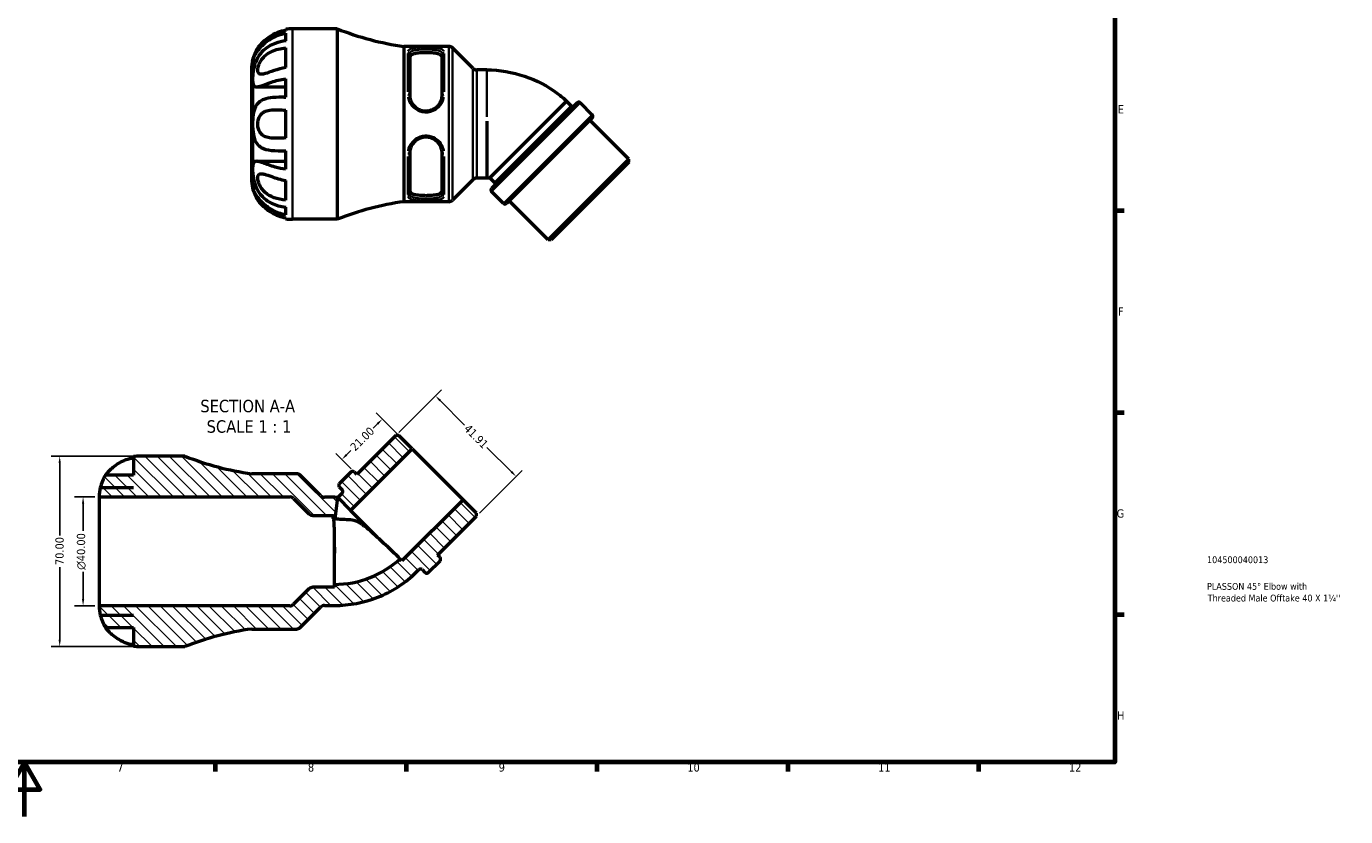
# Model space of a CAD drawing. Header units: millimetres. Extents: x 0 to 906, y -63 to 594.
# Tile 3 of 4: x 421 to 906, y 0 to 290. Entities that reach past the tile are written whole.
import ezdxf

# ---------------------------------------------------------------- set-up
doc = ezdxf.new("R2010")
doc.units = ezdxf.units.MM
for name, color, linetype, lineweight in [('Border (ANSI)', 7, 'Continuous', 70), ('Dimension (ANSI)', 7, 'Continuous', 25), ('Hatch (ANSI)', 7, 'Continuous', 18), ('Symbol (ANSI)', 7, 'Continuous', 25), ('Title (ISO)', 7, 'Continuous', 50), ('Visible (ANSI)', 7, 'Continuous', 50), ('Visible Narrow (ANSI)', 7, 'Continuous', 35)]:
    doc.layers.add(name, color=color, linetype=linetype, lineweight=lineweight)
doc.styles.add('Label Text (ANSI)', font='tahoma.ttf')
doc.styles.add('Note Text (ANSI)', font='tahoma.ttf')
doc.styles.add('Note Text (ISO)', font='tahoma.ttf')
doc.dimstyles.new('Default - mm (ANSI)', dxfattribs={"dimtxt": 3.048, "dimasz": 2.5, "dimexe": 3.175, "dimexo": 1.6002, "dimgap": 0.8, "dimtad": 0, "dimtoh": 1, "dimrnd": 1e-08, "dimzin": 4, "dimdsep": 46, "dimtxsty": 'Note Text (ANSI)', "dimcen": 0.09, "dimdle": 10, "dimclrd": 256, "dimclre": 256, "dimclrt": 230, "dimadec": 1, "dimazin": 1, "dimtfac": 1, "dimtofl": 0, "dimtmove": 0, "dimatfit": 3, "dimfxl": 1, "dimtolj": 1, "dimtzin": 4, "dimlwd": -1, "dimlwe": -1, "dimarcsym": 0})

# ---------------------------------------------------------------- blocks, each defined once
blk = doc.blocks.new('Borders Default Border')
at = {"layer": 'Border (ANSI)'}
for p, q in [((821, 222.75), (824.45, 222.75)), ((821, 148.5), (824.45, 148.5)), ((821, 74.25), (824.45, 74.25)), ((490.58, 20), (490.58, 16.55)), ((560.67, 20), (560.67, 16.55)), ((630.75, 20), (630.75, 16.55)), ((700.83, 20), (700.83, 16.55)), ((770.92, 20), (770.92, 16.55))]:
    blk.add_line(p, q, dxfattribs=at)
at = {"layer": 'Border (ANSI)', "flags": 128}
for points in [[(20, 20), (20, 574), (821, 574), (821, 20), (20, 20)], [(420.5, 0), (420.5, 20), (414.73, 10), (426.27, 10), (420.5, 20)]]:
    blk.add_lwpolyline(points, dxfattribs=at)
at = {"layer": 'Border (ANSI)', "color": 230, "true_color": 0xff0080, "attachment_point": 7, "style": 'Note Text (ANSI)'}
for s, insert, char_height in [('E', (822.05, 258.35), 3.05), ('F', (822.14, 184.1), 3.05), ('G', (821.66, 109.79), 3.05), ('H', (821.81, 35.6), 3.05), ('7', (454.6, 16.55), 3.05), ('8', (524.63, 16.48), 3.05), ('9', (594.7, 16.49), 3.05), ('10', (663.96, 16.49), 3.048), ('11', (734.04, 16.55), 3.048), ('12', (804.13, 16.55), 3.048)]:
    blk.add_mtext(s, dxfattribs=dict(at, insert=insert, char_height=char_height))
blk = doc.blocks.new('Title Blocks ISO')
at = {"layer": 'Title (ISO)', "color": 232, "true_color": 0xca0064, "style": 'Note Text (ISO)'}
for tag, p in [('PART_NUMBER_001', (33.84, 73.13)), ('DESCRIPTION_001', (33.84, 63.34)), ('DESCRIPTION_002', (34.09, 59.04))]:
    blk.add_attdef(tag, p, '', height=2.5, dxfattribs=at)
blk = doc.blocks.new('*D7')
at = {"layer": 'Defpoints', "color": 0, "transparency": 16777216}
for p in [(442.06, 117.46), (447.98, 117.46), (447.98, 77.46)]:
    blk.add_point(p, dxfattribs=at)
at = {"layer": 'Dimension (ANSI)', "transparency": 16777216}
for p, q in [((446.38, 117.46), (438.88, 117.46)), ((442.06, 114.96), (442.06, 105.04)), ((442.06, 79.96), (442.06, 89.89)), ((446.38, 77.46), (438.88, 77.46))]:
    blk.add_line(p, q, dxfattribs=at)
for points in [[(441.64, 114.96), (442.47, 114.96), (442.06, 117.46)], [(441.64, 79.96), (442.47, 79.96), (442.06, 77.46)]]:
    blk.add_solid(points, dxfattribs=at)
at = {"layer": 'Dimension (ANSI)', "color": 230, "true_color": 0xff0080, "transparency": 16777216, "insert": (439.76, 90.69), "char_height": 3.048, "attachment_point": 1, "rotation": 90, "style": 'Note Text (ANSI)'}
blk.add_mtext('\\A1;\\fAIGDT|b0|i0;\\H3.0480;\\ln\\fTahoma|b0|i0;\\H3.0480;40.00', dxfattribs=at)
blk = doc.blocks.new('*D8')
at = {"layer": 'Defpoints', "color": 0, "transparency": 16777216}
for p in [(462.98, 132.46), (433.47, 62.46), (462.98, 62.46)]:
    blk.add_point(p, dxfattribs=at)
at = {"layer": 'Dimension (ANSI)', "transparency": 16777216}
for p, q in [((461.38, 132.46), (430.29, 132.46)), ((433.47, 129.96), (433.47, 103.29)), ((433.47, 64.96), (433.47, 91.64)), ((461.38, 62.46), (430.29, 62.46))]:
    blk.add_line(p, q, dxfattribs=at)
for points in [[(433.05, 129.96), (433.88, 129.96), (433.47, 132.46)], [(433.05, 64.96), (433.88, 64.96), (433.47, 62.46)]]:
    blk.add_solid(points, dxfattribs=at)
at = {"layer": 'Dimension (ANSI)', "color": 230, "true_color": 0xff0080, "transparency": 16777216, "insert": (431.88, 92.44), "char_height": 3.048, "attachment_point": 1, "rotation": 90, "style": 'Note Text (ANSI)'}
blk.add_mtext('\\A1;70.00', dxfattribs=at)
blk = doc.blocks.new('*D9')
at = {"layer": 'Defpoints', "color": 0, "transparency": 16777216}
for p in [(556.88, 140), (601.11, 124.96), (586.51, 110.36)]:
    blk.add_point(p, dxfattribs=at)
at = {"layer": 'Dimension (ANSI)', "transparency": 16777216}
for p, q in [((558.01, 141.13), (573.72, 156.84)), ((573.24, 152.83), (582.19, 143.88)), ((599.34, 126.73), (590.39, 135.68)), ((587.64, 111.5), (603.35, 127.2))]:
    blk.add_line(p, q, dxfattribs=at)
for points in [[(573.54, 153.12), (572.95, 152.53), (571.47, 154.59)], [(599.64, 127.02), (599.05, 126.43), (601.11, 124.96)]]:
    blk.add_solid(points, dxfattribs=at)
at = {"layer": 'Dimension (ANSI)', "color": 230, "true_color": 0xff0080, "transparency": 16777216, "insert": (583.88, 144.43), "char_height": 3.048, "attachment_point": 1, "rotation": 315, "style": 'Note Text (ANSI)'}
blk.add_mtext('\\A1;41.91', dxfattribs=at)
blk = doc.blocks.new('*D10')
at = {"layer": 'Defpoints', "color": 0, "transparency": 16777216}
for p in [(537.1, 131.21), (562.93, 135.08), (541.68, 126.63)]:
    blk.add_point(p, dxfattribs=at)
at = {"layer": 'Dimension (ANSI)', "transparency": 16777216}
for p, q in [((561.79, 136.21), (549.7, 148.31)), ((550.18, 144.29), (548.63, 142.75)), ((540.55, 127.76), (534.85, 133.46)), ((538.86, 132.98), (540.41, 134.53))]:
    blk.add_line(p, q, dxfattribs=at)
for points in [[(549.88, 144.59), (550.47, 144), (551.95, 146.06)], [(538.57, 133.27), (539.16, 132.69), (537.1, 131.21)]]:
    blk.add_solid(points, dxfattribs=at)
at = {"layer": 'Dimension (ANSI)', "color": 230, "true_color": 0xff0080, "transparency": 16777216, "insert": (539.85, 136.21), "char_height": 3.048, "attachment_point": 1, "rotation": 45, "style": 'Note Text (ANSI)'}
blk.add_mtext('\\A1;21.00', dxfattribs=at)

msp = doc.modelspace()

# ---------------------------------------------------------------- hatches: boundary and pattern name
at = {"layer": 'Hatch (ANSI)'}
h = msp.add_hatch(dxfattribs=at)
h.set_pattern_fill('ANSI31', color=256, scale=25.4, angle=90, style=0)
h.set_pattern_definition([(135, (0, 0), (-2.245064, -2.245064), [])])
edge = h.paths.add_edge_path()
edge.add_line((586.512, 110.364), (586.512, 111.496))
edge.add_line((586.512, 111.496), (581.596, 116.412))
edge.add_line((581.596, 116.412), (559.161, 93.977))
edge.add_line((559.161, 93.977), (558.454, 94.743))
edge.add_spline(control_points=[(558.454, 94.743), (555.251, 91.789), (551.5, 89.43), (547.448, 87.822), (543.297, 86.174), (538.832, 85.316), (534.363, 85.309)], knot_values=[0, 0, 0, 0, 0.4938928, 0.4938928, 0.4938928, 1, 1, 1, 1], degree=3, periodic=0)
edge.add_line((534.363, 85.309), (534.365, 84.261))
edge.add_line((534.365, 84.261), (526.432, 84.261))
edge.add_ellipse((526.432, 82.261), major_axis=(0, 2), ratio=1, start_angle=0, end_angle=45)
edge.add_line((525.017, 83.676), (519.391, 78.049))
edge.add_ellipse((517.976, 79.463), major_axis=(1.414, -1.414), ratio=1, start_angle=315, end_angle=360, ccw=False)
edge.add_line((517.976, 77.463), (447.976, 77.463))
edge.add_ellipse((462.976, 77.463), major_axis=(-15, 0), ratio=1, start_angle=0, end_angle=13.1009)
edge.add_ellipse((462.976, 77.463), major_axis=(-14.61, -3.4), ratio=1, start_angle=0, end_angle=19.13005)
edge.add_line((450.288, 69.463), (460.576, 69.463))
edge.add_line((460.576, 69.463), (460.576, 62.656))
edge.add_ellipse((462.976, 77.463), major_axis=(-2.4, -14.807), ratio=1, start_angle=0, end_angle=9.2069)
edge.add_line((462.976, 62.463), (479.476, 62.463))
edge.add_ellipse((518.065, -34.018), major_axis=(-38.589, 96.481), ratio=1, start_angle=345.99284, end_angle=360, ccw=False)
edge.add_line((503.976, 68.934), (520.413, 68.934))
edge.add_ellipse((520.413, 70.934), major_axis=(0, -2), ratio=1, start_angle=0, end_angle=45)
edge.add_line((521.827, 69.52), (529.277, 76.97))
edge.add_ellipse((530.691, 75.556), major_axis=(-1.414, 1.414), ratio=1, start_angle=315, end_angle=360, ccw=False)
edge.add_line((530.691, 77.556), (534.376, 77.556))
edge.add_spline(control_points=[(534.376, 77.556), (539.818, 77.565), (545.253, 78.61), (550.308, 80.616), (555.241, 82.574), (559.809, 85.446), (563.71, 89.043)], knot_values=[0, 0, 0, 0, 0.5061072, 0.5061072, 0.5061072, 1, 1, 1, 1], degree=3, periodic=0)
edge.add_line((563.71, 89.043), (565.407, 90.74))
edge.add_ellipse((565.973, 90.175), major_axis=(-0.566, 0.566), ratio=1, start_angle=270, end_angle=360, ccw=False)
edge.add_line((566.538, 90.74), (567.63, 89.649))
edge.add_ellipse((568.195, 90.215), major_axis=(-0.566, -0.566), ratio=1, start_angle=0, end_angle=90)
edge.add_line((568.761, 89.649), (573.145, 94.033))
edge.add_ellipse((572.579, 94.599), major_axis=(0.566, -0.566), ratio=1, start_angle=0, end_angle=90)
edge.add_line((573.145, 95.165), (572.229, 96.081))
edge.add_line((572.229, 96.081), (586.512, 110.364))
edge = h.paths.add_edge_path()
edge.add_line((558.009, 139.999), (556.878, 139.999))
edge.add_line((556.878, 139.999), (542.594, 125.715))
edge.add_line((542.594, 125.715), (541.678, 126.631))
edge.add_ellipse((541.112, 126.066), major_axis=(0.566, 0.566), ratio=1, start_angle=0, end_angle=90)
edge.add_line((540.547, 126.631), (536.163, 122.247))
edge.add_ellipse((536.728, 121.682), major_axis=(-0.566, 0.566), ratio=1, start_angle=0, end_angle=90)
edge.add_line((536.163, 121.116), (537.254, 120.025))
edge.add_ellipse((536.688, 119.459), major_axis=(0.566, 0.566), ratio=1, start_angle=270, end_angle=360, ccw=False)
edge.add_line((537.254, 118.893), (535.557, 117.196))
edge.add_line((535.557, 117.196), (540.298, 112.455))
edge.add_line((540.298, 112.455), (562.926, 135.082))
edge.add_line((562.926, 135.082), (558.009, 139.999))
edge = h.paths.add_edge_path()
edge.add_spline(control_points=[(535.557, 117.196), (535.314, 117.226), (535.099, 117.267), (534.716, 117.334), (534.551, 117.36), (534.376, 117.37)], knot_values=[-0.1091323, -0.1091323, -0.1091323, -0.1091323, -0.0523905, -0.0523905, 0, 0, 0, 0], degree=3, periodic=0)
edge.add_line((534.376, 117.37), (530.691, 117.37))
edge.add_ellipse((530.691, 119.37), major_axis=(0, -2), ratio=1, start_angle=315, end_angle=360, ccw=False)
edge.add_line((529.277, 117.956), (521.827, 125.406))
edge.add_ellipse((520.413, 123.992), major_axis=(1.414, 1.414), ratio=1, start_angle=0, end_angle=45)
edge.add_line((520.413, 125.992), (503.976, 125.992))
edge.add_ellipse((518.065, 228.944), major_axis=(-14.089, -102.952), ratio=1, start_angle=345.99284, end_angle=360, ccw=False)
edge.add_line((479.476, 132.463), (462.976, 132.463))
edge.add_ellipse((462.976, 117.463), major_axis=(0, 15), ratio=1, start_angle=0, end_angle=9.2069)
edge.add_line((460.576, 132.27), (460.576, 125.463))
edge.add_line((460.576, 125.463), (450.288, 125.463))
edge.add_ellipse((462.976, 117.463), major_axis=(-12.689, 8), ratio=1, start_angle=0, end_angle=19.13005)
edge.add_ellipse((462.976, 117.463), major_axis=(-14.61, 3.4), ratio=1, start_angle=0, end_angle=13.1009)
edge.add_line((447.976, 117.463), (517.976, 117.463))
edge.add_ellipse((517.976, 115.463), major_axis=(0, 2), ratio=1, start_angle=315, end_angle=360, ccw=False)
edge.add_line((519.391, 116.877), (525.017, 111.25))
edge.add_ellipse((526.432, 112.665), major_axis=(-1.414, -1.414), ratio=1, start_angle=0, end_angle=45)
edge.add_line((526.432, 110.665), (534, 110.665))
edge.add_line((534, 110.665), (533.942, 109.629))
edge.add_spline(control_points=[(533.942, 109.629), (534.038, 109.799), (534.102, 109.931), (534.175, 110.061), (534.195, 110.094), (534.221, 110.125), (534.229, 110.133), (534.241, 110.142), (534.246, 110.144), (534.256, 110.147), (534.26, 110.148), (534.27, 110.147), (534.274, 110.145), (534.285, 110.139), (534.292, 110.134), (534.319, 110.106), (534.342, 110.067), (534.428, 109.903), (534.508, 109.727), (534.639, 109.494)], knot_values=[-0.2834674, -0.2834674, -0.2834674, -0.2834674, -0.2107303, -0.2107303, -0.1750985, -0.1750985, -0.1587604, -0.1587604, -0.1490507, -0.1490507, -0.1412192, -0.1412192, -0.1321936, -0.1321936, -0.1196134, -0.1196134, -0.0802528, -0.0802528, 0, 0, 0, 0], degree=3, periodic=0)
edge.add_line((534.639, 109.494), (535.557, 117.196))

# ---------------------------------------------------------------- linework, layer by layer
at = {"layer": 'Visible (ANSI)'}
for p, q in [((516.516, 288.892), (516.516, 289.27)), ((516.516, 285.034), (516.516, 287.848)), ((535.416, 289.463), (518.916, 289.463)), ((535.416, 289.463), (535.416, 219.463)), ((516.516, 275.191), (516.516, 282.426)), ((559.916, 282.992), (559.916, 225.935)), ((576.352, 282.992), (559.916, 282.992)), ((585.216, 274.956), (577.766, 282.406)), ((504.306, 277.863), (505.7, 277.863)), ((504.306, 277.863), (504.306, 271.01)), ((562.016, 280.202), (562.016, 265.044)), ((573.916, 265.044), (573.916, 280.202)), ((503.916, 274.463), (503.916, 234.463)), ((590.316, 274.371), (586.63, 274.371)), ((504.306, 271.01), (504.306, 254.463)), ((505.752, 268.125), (516.516, 268.125)), ((516.516, 264.312), (516.516, 271.105)), ((515.826, 264.313), (516.516, 264.313)), ((623.569, 262.277), (592.102, 230.81)), ((619.649, 262.883), (605.572, 248.807)), ((621.346, 261.186), (619.649, 262.883)), ((629.084, 257.893), (624.7, 262.277)), ((516.516, 249.347), (516.516, 259.579)), ((504.306, 254.463), (504.306, 237.917)), ((590.316, 255.559), (590.316, 254.463)), ((590.316, 254.463), (590.316, 251.991)), ((590.316, 251.991), (590.316, 234.556)), ((629.084, 256.762), (597.617, 225.295)), ((642.452, 241.562), (628.168, 255.846)), ((605.513, 248.747), (591.496, 234.73)), ((515.826, 244.613), (516.516, 244.613)), ((516.516, 237.822), (516.516, 244.614)), ((562.016, 243.883), (562.016, 228.724)), ((573.916, 228.724), (573.916, 243.883)), ((504.306, 237.917), (504.306, 231.063)), ((505.752, 240.802), (516.516, 240.802)), ((642.452, 241.562), (612.817, 211.927)), ((642.452, 240.431), (613.948, 211.927)), ((642.452, 240.431), (642.452, 241.562)), ((516.516, 226.501), (516.516, 233.736)), ((585.216, 233.97), (577.766, 226.52)), ((590.316, 234.556), (586.63, 234.556)), ((593.193, 233.033), (591.496, 234.73)), ((504.306, 231.063), (505.7, 231.063)), ((596.486, 225.295), (592.102, 229.679)), ((516.516, 221.079), (516.516, 223.893)), ((576.352, 225.935), (559.916, 225.935)), ((612.817, 211.927), (598.533, 226.211)), ((516.516, 219.657), (516.516, 220.035)), ((535.416, 219.463), (518.916, 219.463)), ((613.948, 211.927), (612.817, 211.927)), ((556.878, 139.999), (542.594, 125.715)), ((558.009, 139.999), (556.878, 139.999)), ((562.926, 135.082), (558.009, 139.999)), ((460.576, 132.27), (460.576, 125.463)), ((479.476, 132.463), (462.976, 132.463)), ((540.298, 112.455), (562.926, 135.082)), ((562.926, 135.082), (581.596, 116.412)), ((520.413, 125.992), (503.976, 125.992)), ((540.547, 126.631), (536.163, 122.247)), ((542.594, 125.715), (541.678, 126.631)), ((460.576, 125.463), (450.288, 125.463)), ((529.277, 117.956), (521.827, 125.406)), ((447.976, 117.463), (517.976, 117.463)), ((447.976, 117.463), (447.976, 77.463)), ((448.367, 120.863), (460.576, 120.863)), ((519.391, 116.877), (525.017, 111.25)), ((534.376, 117.37), (530.691, 117.37)), ((537.254, 118.893), (535.557, 117.196)), ((535.557, 117.196), (540.298, 112.455)), ((536.163, 121.116), (537.254, 120.025)), ((581.596, 116.412), (559.161, 93.977)), ((586.512, 111.496), (581.596, 116.412)), ((540.298, 112.455), (549.594, 103.159)), ((586.512, 110.364), (586.512, 111.496)), ((526.432, 110.665), (534, 110.665)), ((572.229, 96.081), (586.512, 110.364)), ((534.376, 98.971), (534.376, 96.794)), ((559.161, 93.977), (558.454, 94.743)), ((568.761, 89.649), (573.145, 94.033)), ((573.145, 95.165), (572.229, 96.081)), ((563.71, 89.043), (565.407, 90.74)), ((566.538, 90.74), (567.63, 89.649)), ((525.017, 83.676), (519.391, 78.049)), ((534.365, 84.261), (526.432, 84.261)), ((534.365, 84.261), (534.363, 85.309)), ((530.691, 77.556), (534.376, 77.556)), ((517.976, 77.463), (447.976, 77.463)), ((448.367, 74.063), (460.576, 74.063)), ((521.827, 69.52), (529.277, 76.97)), ((450.288, 69.463), (460.576, 69.463)), ((460.576, 69.463), (460.576, 62.656)), ((503.976, 68.934), (520.413, 68.934)), ((462.976, 62.463), (479.476, 62.463))]:
    msp.add_line(p, q, dxfattribs=at)
for centre, radius, start, end in [((518.916, 274.463), 15, 90, 99.2069), ((574.004, 385.944), 103.912, 248.2005, 262.20765), ((518.916, 274.463), 15, 147.76905, 166.8991), ((576.352, 280.992), 2, 45, 90), ((518.916, 274.463), 15, 166.8991, 180), ((586.63, 276.371), 2, 225, 270), ((624.134, 261.712), 0.8, 45, 135), ((621.912, 261.752), 0.8, 225, 315), ((628.518, 257.328), 0.8, 315, 45), ((518.916, 234.463), 15, 180, 193.1009), ((586.63, 232.556), 2, 90, 135), ((592.627, 232.467), 0.8, 315, 45), ((518.916, 234.463), 15, 193.1009, 212.23095), ((592.667, 230.245), 0.8, 135, 225), ((574.004, 122.982), 103.912, 97.79235, 111.7995), ((576.352, 227.935), 2, 270, 315), ((597.051, 225.861), 0.8, 225, 315), ((518.916, 234.463), 15, 260.7931, 270), ((462.976, 117.463), 15, 90, 99.2069), ((518.065, 228.944), 103.912, 248.2005, 262.20765), ((520.413, 123.992), 2, 45, 90), ((541.112, 126.066), 0.8, 45, 135), ((462.976, 117.463), 15, 147.76905, 166.8991), ((536.728, 121.682), 0.8, 135, 225), ((462.976, 117.463), 15, 166.8991, 180), ((517.976, 115.463), 2, 45, 90), ((530.691, 119.37), 2, 225, 270), ((536.688, 119.459), 0.8, 315, 45), ((526.432, 112.665), 2, 225, 270), ((572.579, 94.599), 0.8, 315, 45), ((565.973, 90.175), 0.8, 45, 135), ((568.195, 90.215), 0.8, 225, 315), ((526.432, 82.261), 2, 90, 135), ((517.976, 79.463), 2, 270, 315), ((530.691, 75.556), 2, 90, 135), ((462.976, 77.463), 15, 180, 193.1009), ((462.976, 77.463), 15, 193.1009, 212.23095), ((518.065, -34.018), 103.912, 97.79235, 111.7995), ((520.413, 70.934), 2, 270, 315), ((462.976, 77.463), 15, 260.7931, 270)]:
    msp.add_arc(centre, radius, start, end, dxfattribs=at)
for points, knots in [([(504.306, 277.863), (504.306, 277.863), (504.332, 277.947), (504.486, 278.373), (504.664, 278.839), (505.244, 279.953), (505.582, 280.522), (506.436, 281.718), (506.929, 282.321), (508.522, 283.994), (509.782, 285.037), (512.803, 286.812), (514.573, 287.518), (516.516, 287.848)], [-2.4762052, -2.4762052, -2.4762052, -2.4762052, -2.2157553, -2.2157553, -1.7971814, -1.7971814, -1.4677438, -1.4677438, -1.1558818, -1.1558818, -0.591089, -0.591089, 0, 0, 0, 0]), ([(516.516, 288.892), (515.471, 288.715), (514.45, 288.424), (512.387, 287.603), (511.395, 287.067), (509.822, 286.028), (509.186, 285.537), (508.18, 284.654), (507.787, 284.27), (507.067, 283.508), (506.787, 283.174), (506.407, 282.704), (506.293, 282.552), (506.234, 282.473), (506.227, 282.463), (506.227, 282.463)], [-3.4963885, -3.4963885, -3.4963885, -3.4963885, -3.1659234, -3.1659234, -2.799124, -2.799124, -2.5207088, -2.5207088, -2.308665, -2.308665, -2.0691348, -2.0691348, -1.8485518, -1.8485518, -1.7781324, -1.7781324, -1.7781324, -1.7781324]), ([(516.516, 285.034), (515.151, 284.872), (513.827, 284.572), (510.901, 283.488), (509.431, 282.594), (507.56, 280.794), (506.979, 280.085), (506.021, 278.576), (505.643, 277.805), (504.936, 275.932), (504.683, 274.853), (504.367, 272.786), (504.306, 271.827), (504.306, 271.01)], [-2.156264, -2.156264, -2.156264, -2.156264, -1.7700553, -1.7700553, -1.2480858, -1.2480858, -0.9674311, -0.9674311, -0.7086191, -0.7086191, -0.3641404, -0.3641404, -0.0170242, -0.0170242, -0.0170242, -0.0170242]), ([(516.516, 275.191), (514.961, 274.961), (513.527, 274.537), (510.951, 273.667), (509.863, 273.243), (508.465, 272.839), (508.014, 272.74), (507.268, 272.714), (506.972, 272.773), (506.523, 273.083), (506.372, 273.321), (506.217, 273.961), (506.207, 274.341), (506.314, 275.213), (506.432, 275.693), (506.827, 276.77), (507.12, 277.35), (507.846, 278.447), (508.269, 278.948), (509.456, 280.076), (510.309, 280.662), (512.84, 281.849), (514.587, 282.248), (516.516, 282.426)], [-3.6123053, -3.6123053, -3.6123053, -3.6123053, -3.1321977, -3.1321977, -2.6542403, -2.6542403, -2.3910544, -2.3910544, -2.1514855, -2.1514855, -1.9215642, -1.9215642, -1.7065449, -1.7065449, -1.4892446, -1.4892446, -1.2334174, -1.2334174, -0.977933, -0.977933, -0.5872378, -0.5872378, 0, 0, 0, 0]), ([(567.966, 280.659), (567.218, 280.659), (566.421, 280.635), (564.955, 280.519), (564.286, 280.426), (563.225, 280.173), (562.765, 279.995), (562.161, 279.538), (562.016, 279.256), (562.016, 278.962)], [1.82489793, 1.82489793, 1.82489793, 1.82489793, 2.04910168, 2.04910168, 2.27330543, 2.27330543, 2.49984565, 2.49984565, 2.72638587, 2.72638587, 2.72638587, 2.72638587]), ([(573.916, 278.962), (573.916, 279.256), (573.77, 279.538), (573.166, 279.995), (572.706, 280.173), (571.645, 280.426), (570.976, 280.519), (569.51, 280.635), (568.713, 280.659), (567.966, 280.659)], [2.74830792, 2.74830792, 2.74830792, 2.74830792, 2.97484814, 2.97484814, 3.20138836, 3.20138836, 3.42559211, 3.42559211, 3.64979586, 3.64979586, 3.64979586, 3.64979586]), ([(590.316, 274.371), (595.007, 274.362), (599.758, 273.573), (608.562, 270.582), (612.735, 268.369), (617.531, 264.742), (618.614, 263.837), (619.649, 262.883)], [0, 0, 0, 0, 1.4075429, 1.4075429, 2.7893163, 2.7893163, 3.2116087, 3.2116087, 3.2116087, 3.2116087]), ([(504.306, 271.01), (504.306, 270.453), (504.336, 269.964), (504.506, 268.944), (504.693, 268.527), (505.293, 268.136), (505.64, 268.092), (506.5, 268.197), (506.985, 268.33), (508.559, 268.852), (509.805, 269.359), (512.805, 270.371), (514.574, 270.869), (516.516, 271.105)], [-2.4745527, -2.4745527, -2.4745527, -2.4745527, -2.1968639, -2.1968639, -1.7789459, -1.7789459, -1.4504304, -1.4504304, -1.1476338, -1.1476338, -0.5907111, -0.5907111, 0, 0, 0, 0]), ([(516.516, 264.312), (514.755, 264.317), (513.139, 264.315), (510.533, 264.087), (509.45, 263.9), (507.758, 263.26), (507.109, 262.885), (506.09, 261.942), (505.703, 261.424), (504.978, 259.995), (504.714, 259.046), (504.373, 256.875), (504.306, 255.673), (504.306, 254.463)], [-2.1571292, -2.1571292, -2.1571292, -2.1571292, -1.6699575, -1.6699575, -1.2703338, -1.2703338, -0.9645406, -0.9645406, -0.7062596, -0.7062596, -0.3629876, -0.3629876, 0, 0, 0, 0]), ([(562.016, 265.044), (562.016, 264.746), (562.041, 264.446), (562.142, 263.855), (562.216, 263.566), (562.41, 263.001), (562.529, 262.726), (562.811, 262.197), (562.974, 261.942), (563.338, 261.456), (563.541, 261.226), (563.982, 260.797), (564.22, 260.598), (564.729, 260.238), (564.998, 260.076), (565.561, 259.796), (565.855, 259.678), (566.458, 259.488), (566.767, 259.417), (567.394, 259.324), (567.711, 259.302), (568.344, 259.308), (568.661, 259.337), (569.285, 259.443), (569.593, 259.52), (570.193, 259.723), (570.484, 259.847), (571.043, 260.14), (571.31, 260.307), (571.812, 260.68), (572.048, 260.885), (572.481, 261.326), (572.679, 261.562), (573.032, 262.056), (573.189, 262.314), (573.457, 262.848), (573.569, 263.123), (573.83, 263.942), (573.916, 264.498), (573.916, 265.044)], [0, 0, 0, 0, 0.1093392, 0.1093392, 0.215644, 0.215644, 0.3201247, 0.3201247, 0.423952, 0.423952, 0.5279673, 0.5279673, 0.6326239, 0.6326239, 0.7379565, 0.7379565, 0.8437707, 0.8437707, 0.9498042, 0.9498042, 1.0558754, 1.0558754, 1.1619532, 1.1619532, 1.2680243, 1.2680243, 1.374041, 1.374041, 1.4798082, 1.4798082, 1.5850542, 1.5850542, 1.6896086, 1.6896086, 1.7935541, 1.7935541, 1.8974159, 1.8974159, 2.0979374, 2.0979374, 2.0979374, 2.0979374]), ([(516.516, 249.347), (515.471, 249.307), (514.45, 249.247), (512.387, 249.197), (511.395, 249.218), (509.822, 249.47), (509.186, 249.65), (508.18, 250.174), (507.787, 250.466), (507.067, 251.267), (506.787, 251.76), (506.407, 252.8), (506.293, 253.345), (506.206, 254.455), (506.226, 255), (506.394, 256.067), (506.543, 256.571), (507.005, 257.561), (507.334, 258.007), (508.102, 258.704), (508.525, 258.96), (509.657, 259.433), (510.435, 259.592), (512.852, 259.785), (514.594, 259.654), (516.516, 259.579)], [-3.4963885, -3.4963885, -3.4963885, -3.4963885, -3.1659234, -3.1659234, -2.799124, -2.799124, -2.5207088, -2.5207088, -2.308665, -2.308665, -2.0691348, -2.0691348, -1.8485518, -1.8485518, -1.6401889, -1.6401889, -1.4261373, -1.4261373, -1.1716558, -1.1716558, -0.9328422, -0.9328422, -0.585094, -0.585094, 0, 0, 0, 0]), ([(504.306, 254.463), (504.306, 253.725), (504.332, 252.989), (504.486, 251.12), (504.664, 250.04), (505.244, 248.332), (505.582, 247.682), (506.436, 246.609), (506.929, 246.192), (508.522, 245.26), (509.782, 244.943), (512.803, 244.611), (514.573, 244.61), (516.516, 244.614)], [-2.4762052, -2.4762052, -2.4762052, -2.4762052, -2.2157553, -2.2157553, -1.7971814, -1.7971814, -1.4677438, -1.4677438, -1.1558818, -1.1558818, -0.591089, -0.591089, 0, 0, 0, 0]), ([(573.916, 243.883), (573.916, 244.181), (573.89, 244.481), (573.79, 245.071), (573.716, 245.361), (573.521, 245.926), (573.402, 246.2), (573.12, 246.73), (572.957, 246.985), (572.593, 247.47), (572.39, 247.7), (571.949, 248.13), (571.711, 248.328), (571.202, 248.689), (570.933, 248.851), (570.37, 249.131), (570.076, 249.249), (569.473, 249.439), (569.164, 249.51), (568.537, 249.603), (568.22, 249.625), (567.587, 249.618), (567.27, 249.59), (566.646, 249.484), (566.338, 249.406), (565.738, 249.204), (565.447, 249.08), (564.888, 248.787), (564.621, 248.619), (564.119, 248.246), (563.883, 248.041), (563.45, 247.601), (563.252, 247.365), (562.899, 246.871), (562.743, 246.612), (562.474, 246.079), (562.362, 245.804), (562.101, 244.984), (562.016, 244.429), (562.016, 243.883)], [0, 0, 0, 0, 0.1093443, 0.1093443, 0.2156387, 0.2156387, 0.3201142, 0.3201142, 0.4239391, 0.4239391, 0.5279531, 0.5279531, 0.6326106, 0.6326106, 0.7379415, 0.7379415, 0.8437583, 0.8437583, 0.9497892, 0.9497892, 1.0558621, 1.0558621, 1.1619392, 1.1619392, 1.2680092, 1.2680092, 1.3740285, 1.3740285, 1.4797932, 1.4797932, 1.5850414, 1.5850414, 1.6895939, 1.6895939, 1.7935416, 1.7935416, 1.8974049, 1.8974049, 2.0979374, 2.0979374, 2.0979374, 2.0979374]), ([(516.516, 237.822), (515.151, 237.988), (513.827, 238.29), (510.901, 239.154), (509.431, 239.741), (507.56, 240.414), (506.979, 240.606), (506.021, 240.811), (505.643, 240.834), (504.936, 240.648), (504.683, 240.363), (504.367, 239.402), (504.306, 238.735), (504.306, 237.917)], [-2.156264, -2.156264, -2.156264, -2.156264, -1.7700553, -1.7700553, -1.2480858, -1.2480858, -0.9674311, -0.9674311, -0.7086191, -0.7086191, -0.3641404, -0.3641404, -0.0170242, -0.0170242, -0.0170242, -0.0170242]), ([(504.306, 237.917), (504.306, 237.36), (504.336, 236.737), (504.506, 235.058), (504.693, 233.961), (505.293, 231.968), (505.64, 231.11), (506.5, 229.54), (506.985, 228.843), (508.559, 227.045), (509.805, 226.1), (512.805, 224.623), (514.574, 224.123), (516.516, 223.893)], [-2.4745527, -2.4745527, -2.4745527, -2.4745527, -2.1968639, -2.1968639, -1.7789459, -1.7789459, -1.4504304, -1.4504304, -1.1476338, -1.1476338, -0.5907111, -0.5907111, 0, 0, 0, 0]), ([(516.516, 226.501), (514.961, 226.645), (513.527, 226.932), (510.951, 227.883), (509.863, 228.526), (508.465, 229.769), (508.014, 230.269), (507.268, 231.326), (506.972, 231.862), (506.523, 232.934), (506.372, 233.452), (506.217, 234.38), (506.207, 234.781), (506.314, 235.451), (506.432, 235.71), (506.827, 236.099), (507.12, 236.194), (507.846, 236.209), (508.269, 236.132), (509.456, 235.815), (510.309, 235.501), (512.84, 234.606), (514.587, 234.021), (516.516, 233.736)], [-3.6123053, -3.6123053, -3.6123053, -3.6123053, -3.1321977, -3.1321977, -2.6542403, -2.6542403, -2.3910544, -2.3910544, -2.1514855, -2.1514855, -1.9215642, -1.9215642, -1.7065449, -1.7065449, -1.4892446, -1.4892446, -1.2334174, -1.2334174, -0.977933, -0.977933, -0.5872378, -0.5872378, 0, 0, 0, 0]), ([(516.516, 221.079), (514.755, 221.378), (513.139, 221.985), (510.533, 223.409), (509.45, 224.187), (507.758, 225.701), (507.109, 226.394), (506.09, 227.665), (505.703, 228.228), (504.978, 229.433), (504.714, 230.006), (504.373, 230.838), (504.306, 231.063), (504.306, 231.063)], [-2.1571292, -2.1571292, -2.1571292, -2.1571292, -1.6699575, -1.6699575, -1.2703338, -1.2703338, -0.9645406, -0.9645406, -0.7062596, -0.7062596, -0.3629876, -0.3629876, 0, 0, 0, 0]), ([(562.016, 229.964), (562.016, 229.67), (562.161, 229.389), (562.765, 228.931), (563.225, 228.754), (564.286, 228.501), (564.955, 228.408), (566.421, 228.292), (567.218, 228.267), (567.966, 228.267)], [0.92340999, 0.92340999, 0.92340999, 0.92340999, 1.14995021, 1.14995021, 1.37649043, 1.37649043, 1.60069418, 1.60069418, 1.82489793, 1.82489793, 1.82489793, 1.82489793]), ([(567.966, 228.267), (568.713, 228.267), (569.51, 228.292), (570.976, 228.408), (571.645, 228.501), (572.706, 228.754), (573.166, 228.931), (573.77, 229.389), (573.916, 229.67), (573.916, 229.964)], [3.64979586, 3.64979586, 3.64979586, 3.64979586, 3.87399961, 3.87399961, 4.09820335, 4.09820335, 4.32474357, 4.32474357, 4.55128379, 4.55128379, 4.55128379, 4.55128379]), ([(506.227, 226.463), (506.227, 226.463), (506.254, 226.427), (506.394, 226.243), (506.543, 226.05), (507.005, 225.496), (507.334, 225.124), (508.102, 224.349), (508.525, 223.957), (509.657, 223.018), (510.435, 222.455), (512.852, 221.053), (514.594, 220.361), (516.516, 220.035)], [-1.7781324, -1.7781324, -1.7781324, -1.7781324, -1.6401889, -1.6401889, -1.4261373, -1.4261373, -1.1716558, -1.1716558, -0.9328422, -0.9328422, -0.585094, -0.585094, 0, 0, 0, 0]), ([(450.288, 125.463), (450.288, 125.463), (450.315, 125.5), (450.455, 125.683), (450.604, 125.877), (451.066, 126.43), (451.395, 126.802), (452.163, 127.577), (452.586, 127.969), (453.718, 128.909), (454.496, 129.472), (456.913, 130.874), (458.655, 131.566), (460.576, 131.892)], [-1.7781324, -1.7781324, -1.7781324, -1.7781324, -1.6401889, -1.6401889, -1.4261373, -1.4261373, -1.1716558, -1.1716558, -0.9328422, -0.9328422, -0.585094, -0.585094, 0, 0, 0, 0]), ([(535.557, 117.196), (535.314, 117.226), (535.099, 117.267), (534.716, 117.334), (534.551, 117.36), (534.376, 117.37)], [-0.10913233, -0.10913233, -0.10913233, -0.10913233, -0.05239052, -0.05239052, 0, 0, 0, 0]), ([(534.639, 109.494), (534.792, 110.778), (534.945, 112.062), (535.251, 114.629), (535.404, 115.913), (535.557, 117.196)], [-0.77566798, -0.77566798, -0.77566798, -0.77566798, -0.38783388, -0.38783388, 0, 0, 0, 0]), ([(534.363, 85.309), (534.363, 85.309), (534.365, 86.384), (534.368, 88.279), (534.368, 88.281), (534.368, 88.283), (534.368, 88.286), (534.37, 90.132), (534.374, 92.741), (534.376, 95.52), (534.376, 95.623), (534.376, 95.725), (534.376, 95.828), (534.377, 98.171), (534.378, 100.602), (534.368, 102.733), (534.366, 103.197), (534.364, 103.646), (534.361, 104.077), (534.353, 105.032), (534.345, 105.897), (534.327, 106.643), (534.31, 107.289), (534.286, 107.846), (534.247, 108.294), (534.245, 108.322), (534.243, 108.349), (534.24, 108.375), (534.209, 108.712), (534.158, 108.984), (534.105, 109.188), (534.06, 109.362), (534.013, 109.486), (533.975, 109.558), (533.963, 109.581), (533.954, 109.598), (533.949, 109.61), (533.943, 109.623), (533.941, 109.629), (533.942, 109.629)], [0, 0, 0, 0, 0.11365928, 0.11365928, 0.11365928, 0.11379498, 0.11379498, 0.11379498, 0.22445187, 0.22445187, 0.22445187, 0.22852496, 0.22852496, 0.22852496, 0.32139539, 0.32139539, 0.32139539, 0.34158129, 0.34158129, 0.34158129, 0.3863077, 0.3863077, 0.3863077, 0.4250366, 0.4250366, 0.4250366, 0.42739311, 0.42739311, 0.42739311, 0.45735633, 0.45735633, 0.45735633, 0.48294704, 0.48294704, 0.48294704, 0.49127156, 0.49127156, 0.49127156, 0.5000013, 0.5000013, 0.5000013, 0.5000013]), ([(533.942, 109.629), (534.038, 109.799), (534.102, 109.931), (534.175, 110.061), (534.195, 110.094), (534.221, 110.125), (534.229, 110.133), (534.241, 110.142), (534.246, 110.144), (534.256, 110.147), (534.26, 110.148), (534.27, 110.147), (534.274, 110.145), (534.285, 110.139), (534.292, 110.134), (534.319, 110.106), (534.342, 110.067), (534.428, 109.903), (534.508, 109.727), (534.639, 109.494)], [-0.28346742, -0.28346742, -0.28346742, -0.28346742, -0.21073033, -0.21073033, -0.17509853, -0.17509853, -0.15876041, -0.15876041, -0.14905073, -0.14905073, -0.14121918, -0.14121918, -0.1321936, -0.1321936, -0.11961338, -0.11961338, -0.08025281, -0.08025281, 0, 0, 0, 0]), ([(534.448, 109.859), (534.427, 109.9), (534.407, 109.941), (534.373, 110.009), (534.359, 110.036), (534.336, 110.075), (534.328, 110.089), (534.315, 110.108), (534.31, 110.114), (534.302, 110.123), (534.299, 110.126), (534.296, 110.13), (534.295, 110.131), (534.294, 110.132), (534.293, 110.133), (534.291, 110.134), (534.29, 110.135), (534.289, 110.136), (534.289, 110.136), (534.288, 110.137)], [0.041176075, 0.041176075, 0.041176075, 0.041176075, 0.054879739, 0.054879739, 0.06402227, 0.06402227, 0.068634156, 0.068634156, 0.070989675, 0.070989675, 0.072238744, 0.072238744, 0.072608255, 0.072608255, 0.072916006, 0.072916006, 0.073431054, 0.073431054, 0.074005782, 0.074005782, 0.074005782, 0.074005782]), ([(558.454, 94.743), (558.454, 94.743), (557.684, 95.495), (556.318, 96.812), (556.317, 96.813), (556.315, 96.815), (556.314, 96.816), (554.983, 98.1), (553.104, 99.91), (551.065, 101.804), (550.99, 101.874), (550.915, 101.943), (550.839, 102.013), (549.12, 103.607), (547.318, 105.241), (545.605, 106.553), (545.233, 106.839), (544.867, 107.108), (544.501, 107.357), (543.692, 107.909), (542.887, 108.36), (542.035, 108.655), (541.297, 108.911), (540.511, 109.038), (539.561, 109.078), (539.503, 109.08), (539.444, 109.082), (539.385, 109.084), (538.63, 109.109), (537.757, 109.101), (536.9, 109.16), (536.168, 109.211), (535.483, 109.323), (535.065, 109.405), (534.929, 109.431), (534.821, 109.454), (534.749, 109.471), (534.677, 109.488), (534.641, 109.495), (534.639, 109.494)], [0, 0, 0, 0, 0.11365928, 0.11365928, 0.11365928, 0.11379498, 0.11379498, 0.11379498, 0.22445187, 0.22445187, 0.22445187, 0.22852496, 0.22852496, 0.22852496, 0.32139539, 0.32139539, 0.32139539, 0.34158129, 0.34158129, 0.34158129, 0.3863077, 0.3863077, 0.3863077, 0.4250366, 0.4250366, 0.4250366, 0.42739311, 0.42739311, 0.42739311, 0.45735633, 0.45735633, 0.45735633, 0.48294704, 0.48294704, 0.48294704, 0.49127156, 0.49127156, 0.49127156, 0.49952364, 0.49952364, 0.49952364, 0.49952364]), ([(534.363, 85.309), (538.832, 85.316), (543.297, 86.174), (547.448, 87.822), (551.5, 89.43), (555.251, 91.789), (558.454, 94.743)], [0, 0, 0, 0, 0.5061072, 0.5061072, 0.5061072, 1, 1, 1, 1]), ([(534.376, 77.556), (539.818, 77.565), (545.253, 78.61), (550.308, 80.616), (555.241, 82.574), (559.809, 85.446), (563.71, 89.043)], [0, 0, 0, 0, 0.5061072, 0.5061072, 0.5061072, 1, 1, 1, 1]), ([(460.576, 63.034), (459.532, 63.211), (458.511, 63.503), (456.448, 64.324), (455.456, 64.859), (453.883, 65.898), (453.247, 66.389), (452.241, 67.272), (451.848, 67.656), (451.128, 68.418), (450.848, 68.753), (450.468, 69.222), (450.354, 69.374), (450.295, 69.453), (450.288, 69.463), (450.288, 69.463)], [-3.4963885, -3.4963885, -3.4963885, -3.4963885, -3.1659234, -3.1659234, -2.799124, -2.799124, -2.5207088, -2.5207088, -2.308665, -2.308665, -2.0691348, -2.0691348, -1.8485518, -1.8485518, -1.7781324, -1.7781324, -1.7781324, -1.7781324])]:
    msp.add_open_spline(points, degree=3, knots=knots, dxfattribs=at)
for points in [[(591.496, 234.73), (591.101, 234.683), (590.713, 234.579), (590.316, 234.556)], [(534, 110.665), (533.981, 110.319), (533.961, 109.974), (533.942, 109.629)], [(533.942, 109.628), (533.961, 109.974), (533.98, 110.319), (534, 110.664)], [(534, 110.664), (534, 110.664), (534, 110.665), (534, 110.665)], [(534.639, 109.494), (534.639, 109.494), (534.639, 109.494), (534.639, 109.494)], [(549.594, 103.159), (549.599, 103.155), (549.604, 103.15), (549.608, 103.146)], [(549.608, 103.146), (549.61, 103.144), (549.611, 103.143), (549.613, 103.142)]]:
    msp.add_open_spline(points, degree=3, dxfattribs=at)
at = {"layer": 'Visible Narrow (ANSI)'}
for p, q in [((518.916, 289.032), (518.916, 219.894)), ((576.352, 282.641), (576.352, 226.286)), ((577.766, 282.062), (577.766, 226.865)), ((561.316, 266.344), (561.316, 280.4)), ((574.616, 280.4), (574.616, 266.344)), ((585.216, 274.704), (585.216, 234.223)), ((586.63, 274.126), (586.63, 234.801)), ((590.316, 274.313), (590.316, 257.061)), ((624.499, 262.077), (592.302, 229.88)), ((621.173, 261.013), (593.366, 233.206)), ((628.883, 257.693), (596.686, 225.496)), ((605.569, 248.804), (605.516, 248.75)), ((561.316, 228.526), (561.316, 242.582)), ((574.616, 242.582), (574.616, 228.526))]:
    msp.add_line(p, q, dxfattribs=at)
for centre, major_axis, ratio, start_param, end_param in [((561.316, 280.202), (0.7, 0), 0.9249073, 0.0785398, 1.4922565), ((574.616, 280.202), (-0.7, 0), 0.9249073, 4.7909288, 6.2046455), ((561.316, 265.044), (0.7, 0), 0.3801926, 0.0785398, 1.4922565), ((574.616, 265.044), (-0.7, 0), 0.3801926, 4.7909288, 6.2046455), ((561.316, 243.883), (0.7, 0), 0.3801926, 4.7909288, 6.2046455), ((574.616, 243.883), (-0.7, 0), 0.3801926, 0.0785398, 1.4922565), ((561.316, 228.724), (0.7, 0), 0.9249073, 4.7909288, 6.2046455), ((574.616, 228.724), (-0.7, 0), 0.9249073, 0.0785398, 1.4922565)]:
    msp.add_ellipse(centre, major_axis=major_axis, ratio=ratio, start_param=start_param, end_param=end_param, dxfattribs=at)
for points, knots in [([(574.536, 281.238), (574.523, 281.268), (574.509, 281.297), (574.362, 281.562), (574.124, 281.766), (573.355, 282.153), (572.756, 282.313), (571.216, 282.556), (570.237, 282.625), (568.102, 282.689), (566.941, 282.679), (564.774, 282.561), (563.775, 282.447), (562.17, 282.028), (561.611, 281.7), (561.403, 281.256), (561.399, 281.247), (561.395, 281.238)], [0.1048969, 0.1048969, 0.1048969, 0.1048969, 0.1303841, 0.1303841, 0.3389986, 0.3389986, 0.6101975, 0.6101975, 0.9237371, 0.9237371, 1.262129, 1.262129, 1.6087339, 1.6087339, 1.9856312, 1.9856312, 1.9930405, 1.9930405, 1.9930405, 1.9930405]), ([(562.087, 280.563), (562.09, 280.571), (562.093, 280.579), (562.28, 280.989), (562.78, 281.288), (564.216, 281.664), (565.11, 281.762), (567.048, 281.865), (568.088, 281.873), (569.998, 281.819), (570.874, 281.759), (572.252, 281.544), (572.788, 281.401), (573.476, 281.048), (573.688, 280.861), (573.82, 280.617), (573.833, 280.59), (573.844, 280.563)], [-1.9930405, -1.9930405, -1.9930405, -1.9930405, -1.9856312, -1.9856312, -1.6087339, -1.6087339, -1.262129, -1.262129, -0.9237371, -0.9237371, -0.6101975, -0.6101975, -0.3389986, -0.3389986, -0.1303841, -0.1303841, -0.1048969, -0.1048969, -0.1048969, -0.1048969]), ([(591.928, 274.338), (596.827, 274.145), (601.692, 273.118), (606.247, 271.31), (610.681, 269.551), (614.819, 267.052), (618.444, 263.953)], [0.05, 0.05, 0.05, 0.05, 0.50610719, 0.50610719, 0.50610719, 0.95, 0.95, 0.95, 0.95]), ([(561.395, 264.312), (561.428, 264.102), (561.472, 263.893), (561.85, 262.456), (562.556, 261.293), (564.389, 259.648), (565.451, 259.101), (567.918, 258.568), (569.347, 258.712), (571.373, 259.598), (572.077, 260.08), (573.432, 261.437), (574.003, 262.385), (574.414, 263.694), (574.487, 264.002), (574.536, 264.311)], [0.1048969, 0.1048969, 0.1048969, 0.1048969, 0.1709506, 0.1709506, 0.5635673, 0.5635673, 0.9091502, 0.9091502, 1.3203844, 1.3203844, 1.5713151, 1.5713151, 1.8953904, 1.8953904, 1.9930405, 1.9930405, 1.9930405, 1.9930405]), ([(574.536, 244.615), (574.523, 244.696), (574.509, 244.777), (574.362, 245.517), (574.124, 246.165), (573.355, 247.549), (572.756, 248.252), (571.216, 249.452), (570.237, 249.9), (568.102, 250.313), (566.941, 250.234), (564.774, 249.506), (563.775, 248.843), (562.17, 247.046), (561.611, 245.879), (561.403, 244.662), (561.399, 244.639), (561.395, 244.615)], [0.1048969, 0.1048969, 0.1048969, 0.1048969, 0.1303841, 0.1303841, 0.3389986, 0.3389986, 0.6101975, 0.6101975, 0.9237371, 0.9237371, 1.262129, 1.262129, 1.608734, 1.608734, 1.9856312, 1.9856312, 1.9930405, 1.9930405, 1.9930405, 1.9930405]), ([(573.844, 228.364), (573.8, 228.259), (573.735, 228.16), (573.367, 227.764), (572.856, 227.54), (571.644, 227.27), (571.014, 227.193), (569.201, 227.061), (567.923, 227.047), (565.716, 227.118), (564.766, 227.192), (563.126, 227.505), (562.494, 227.772), (562.156, 228.225), (562.117, 228.293), (562.087, 228.364)], [-1.9930405, -1.9930405, -1.9930405, -1.9930405, -1.8953904, -1.8953904, -1.5713151, -1.5713151, -1.3203844, -1.3203844, -0.9091502, -0.9091502, -0.5635673, -0.5635673, -0.1709506, -0.1709506, -0.1048969, -0.1048969, -0.1048969, -0.1048969]), ([(561.395, 227.688), (561.428, 227.611), (561.472, 227.537), (561.85, 227.046), (562.556, 226.75), (564.389, 226.399), (565.451, 226.313), (567.918, 226.23), (569.347, 226.247), (571.373, 226.398), (572.077, 226.487), (573.432, 226.789), (574.003, 227.036), (574.414, 227.467), (574.487, 227.575), (574.536, 227.689)], [0.1048969, 0.1048969, 0.1048969, 0.1048969, 0.1709506, 0.1709506, 0.5635673, 0.5635673, 0.9091502, 0.9091502, 1.3203844, 1.3203844, 1.5713151, 1.5713151, 1.8953904, 1.8953904, 1.9930405, 1.9930405, 1.9930405, 1.9930405])]:
    msp.add_open_spline(points, degree=3, knots=knots, dxfattribs=at)

# ---------------------------------------------------------------- block references
msp.add_blockref('Borders Default Border', (0, 0))
msp.add_blockref('Title Blocks ISO', (821, 20)).add_auto_attribs({'PART_NUMBER_001': '104500040013', 'DESCRIPTION_001': 'PLASSON 45° Elbow with', 'DESCRIPTION_002': "Threaded Male Offtake 40 X 1¼''"})

# ---------------------------------------------------------------- texts
at = {"layer": 'Symbol (ANSI)', "char_height": 4.572, "attachment_point": 7, "style": 'Label Text (ANSI)'}
for s, insert in [('SECTION A-A', (485.114, 148.477)), ('SCALE 1 : 1', (487.433, 140.964))]:
    msp.add_mtext(s, dxfattribs=dict(at, insert=insert))

# ---------------------------------------------------------------- dimensions: what is measured, and where the dimension line sits
at = {"layer": 'Dimension (ANSI)'}
for base, p1, p2, angle, picture, middle in [((601.108, 124.96), (556.878, 139.999), (586.512, 110.364), 135, '*D9', (586.291, 139.777)), ((537.097, 131.212), (562.926, 135.082), (541.678, 126.631), 45, '*D10', (544.522, 138.637)), ((433.466, 62.463), (462.976, 132.463), (462.976, 62.463), 90, '*D8', (433.466, 97.463))]:
    dim = msp.add_linear_dim(base=base, p1=p1, p2=p2, angle=angle, dimstyle='Default - mm (ANSI)', override={"dimtoh": 0, "dimdec": 2, "dimtp": 0, "dimtm": 0, "dimtdec": 2, "dimatfit": 1}, dxfattribs=at)
    dim.commit()
    dim.dimension.update_dxf_attribs({"geometry": picture, "text_midpoint": middle, "dimtype": 160})
dim = msp.add_linear_dim(base=(442.056, 117.463), p1=(447.976, 77.463), p2=(447.976, 117.463), angle=90, text='\\fAIGDT|b0|i0;\\H3.0480;\\ln\\fTahoma|b0|i0;\\H3.0480;<>', dimstyle='Default - mm (ANSI)', override={"dimtoh": 0, "dimdec": 2, "dimtp": 0, "dimtm": 0, "dimtdec": 2, "dimatfit": 1}, dxfattribs=at)
dim.commit()
dim.dimension.update_dxf_attribs({"geometry": '*D7', "text_midpoint": (442.056, 97.463), "dimtype": 160})

doc.saveas('drawing.dxf')
